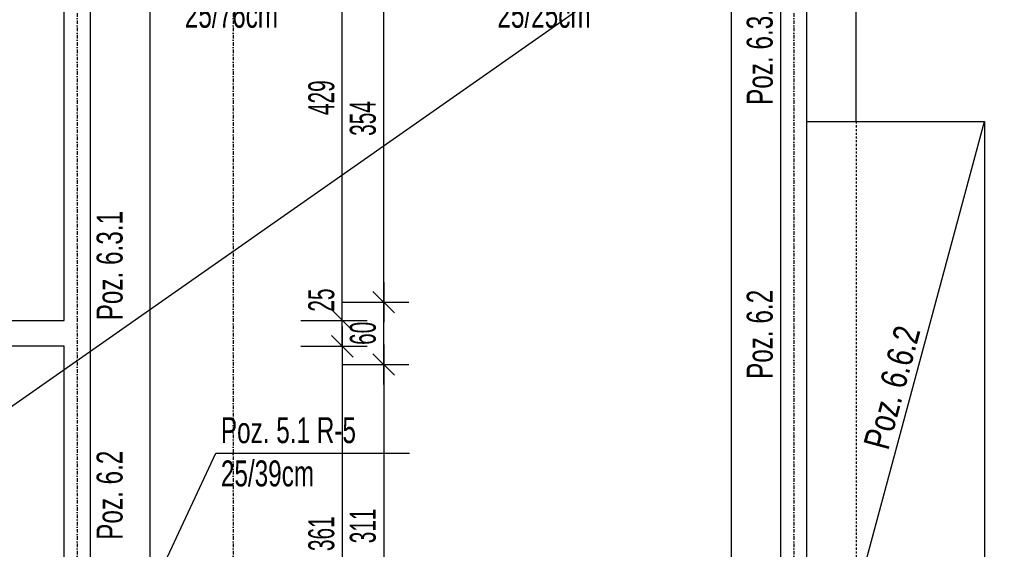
# Model space of a CAD drawing. Header units: millimetres. Extents: x -12386 to -7050, y -1495 to 2173.
# Tile 13 of 25: x -9861 to -8913, y 394 to 904. Entities that reach past the tile are written whole.
import ezdxf

# ---------------------------------------------------------------- set-up
doc = ezdxf.new("R2010")
doc.units = ezdxf.units.MM
doc.header["$LTSCALE"] = 10
doc.linetypes.add('MO', pattern=[0.7, 0.35, -0.17, 0.01, -0.17])
doc.linetypes.add('MP', pattern=[0.36, 0.2, -0.16])
for name, color, linetype in [('BA_txs', 2, 'Continuous'), ('BA_wis', 2, 'Continuous'), ('BA_wym', 1, 'Continuous'), ('BD_lpm', 1, 'MP'), ('BD_osm', 1, 'MO'), ('BD_wic', 1, 'Continuous'), ('BD_wig', 3, 'Continuous'), ('BZ_odn', 1, 'Continuous'), ('BZ_txs', 2, 'Continuous')]:
    doc.layers.add(name, color=color, linetype=linetype)
doc.styles.add('BIKTS', font='bikromsw.shx', dxfattribs={"width": 0.8})
doc.styles.add('BIKWYM', font='bikromsw.shx', dxfattribs={"width": 0.6})
doc.dimstyles.new('BA_KR_100_cm', dxfattribs={"dimtxt": 25, "dimasz": 1.666667, "dimexe": 24, "dimexo": 0, "dimgap": 0, "dimtad": 0, "dimdec": 1, "dimrnd": 0.5, "dimzin": 9, "dimdsep": 46, "dimtxsty": 'BIKWYM', "dimblk": 'WYM-KR', "dimcen": 0, "dimdle": 20, "dimclrd": 256, "dimclre": 256, "dimclrt": 2, "dimadec": 0, "dimazin": 0, "dimtfac": 0.033333, "dimtdec": 1, "dimtmove": 0, "dimatfit": 3, "dimldrblk": 'WYM-KR', "dimfxl": 25, "dimfxlon": 1, "dimtvp": 0.8, "dimtolj": 1, "dimarcsym": 0})
doc.dimstyles.new('BZ_ST_100_cm', dxfattribs={"dimtxt": 25, "dimasz": 1.666667, "dimexe": 24, "dimexo": 0, "dimgap": 0, "dimtad": 0, "dimdec": 1, "dimrnd": 0.5, "dimdsep": 46, "dimtxsty": 'BIKWYM', "dimblk": 'WYM-ST', "dimcen": 0, "dimdle": 20, "dimclrd": 256, "dimclre": 256, "dimclrt": 7, "dimadec": 0, "dimazin": 0, "dimtfac": 0.033333, "dimtdec": 1, "dimtix": 1, "dimtmove": 2, "dimatfit": 3, "dimldrblk": 'WYM-ST', "dimfxl": 25, "dimfxlon": 1, "dimtvp": 0.8, "dimtolj": 1, "dimtzin": 0, "dimarcsym": 0})

# ---------------------------------------------------------------- blocks, each defined once
blk = doc.blocks.new('WYM-ST')
blk.add_hatch(color=256).paths.add_polyline_path([(-13, 2.88), (0, 0), (-13, -2.88)])
blk.add_lwpolyline([(0, 0), (-13, 2.88), (-13, -2.88), (0, 0)])
blk = doc.blocks.new('WYM-KR')
at = {"color": 7, "linetype": 'ByBlock'}
blk.add_line((6.24, 6.24), (-6.24, -6.24), dxfattribs=at)
at = {"linetype": 'ByBlock'}
blk.add_line((11.52, 0), (-11.52, 0), dxfattribs=at)
blk = doc.blocks.new('*D159')
at = {"layer": 'BA_wym', "lineweight": -2}
for p, q in [((-11755.58, 1759.85), (-11755.58, 1823.85)), ((-9055.58, 1759.85), (-9055.58, 1823.85)), ((-11753.91, 1799.85), (-9057.24, 1799.85))]:
    blk.add_line(p, q, dxfattribs=at)
at = {"layer": 'Defpoints', "color": 0}
for p in [(-9055.58, 1799.85), (-9055.58, 1126.35), (-11755.58, 806.35)]:
    blk.add_point(p, dxfattribs=at)
at = {"layer": 'BA_wym', "lineweight": -2, "xscale": 1.666666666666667, "yscale": 1.666666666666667, "zscale": 1.666666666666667, "rotation": 180}
blk.add_blockref('WYM-KR', (-11755.58, 1799.85), dxfattribs=at)
at = {"layer": 'BA_wym', "lineweight": -2, "xscale": 1.666666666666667, "yscale": 1.666666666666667, "zscale": 1.666666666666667}
blk.add_blockref('WYM-KR', (-9055.58, 1799.85), dxfattribs=at)
at = {"layer": 'BA_wym', "color": 2, "insert": (-10405.58, 1819.85), "char_height": 25, "attachment_point": 5, "style": 'BIKWYM'}
blk.add_mtext('\\A1;2700', dxfattribs=at)
blk = doc.blocks.new('*D160')
at = {"layer": 'BA_wym', "lineweight": -2}
for p, q in [((-9055.58, 1759.85), (-9055.58, 1823.85)), ((-8932.08, 1759.85), (-8932.08, 1823.85)), ((-9053.91, 1799.85), (-8933.74, 1799.85))]:
    blk.add_line(p, q, dxfattribs=at)
at = {"layer": 'Defpoints', "color": 0}
for p in [(-8932.08, 1799.85), (-9055.58, 1126.35), (-8932.08, 806.35)]:
    blk.add_point(p, dxfattribs=at)
at = {"layer": 'BA_wym', "lineweight": -2, "xscale": 1.666666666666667, "yscale": 1.666666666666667, "zscale": 1.666666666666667, "rotation": 180}
blk.add_blockref('WYM-KR', (-9055.58, 1799.85), dxfattribs=at)
at = {"layer": 'BA_wym', "lineweight": -2, "xscale": 1.666666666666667, "yscale": 1.666666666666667, "zscale": 1.666666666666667}
blk.add_blockref('WYM-KR', (-8932.08, 1799.85), dxfattribs=at)
at = {"layer": 'BA_wym', "color": 2, "insert": (-8993.83, 1819.85), "char_height": 25, "attachment_point": 5, "style": 'BIKWYM'}
blk.add_mtext('\\A1;123.5', dxfattribs=at)
blk = doc.blocks.new('*D161')
at = {"layer": 'BA_wym', "lineweight": -2}
for p, q in [((-11879.08, 1799.85), (-11879.08, 1863.85)), ((-8932.08, 1799.85), (-8932.08, 1863.85)), ((-11877.41, 1839.85), (-8933.74, 1839.85))]:
    blk.add_line(p, q, dxfattribs=at)
at = {"layer": 'Defpoints', "color": 0}
for p in [(-8932.08, 1839.85), (-11879.08, 806.35), (-8932.08, 806.35)]:
    blk.add_point(p, dxfattribs=at)
at = {"layer": 'BA_wym', "lineweight": -2, "xscale": 1.666666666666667, "yscale": 1.666666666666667, "zscale": 1.666666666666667, "rotation": 180}
blk.add_blockref('WYM-KR', (-11879.08, 1839.85), dxfattribs=at)
at = {"layer": 'BA_wym', "lineweight": -2, "xscale": 1.666666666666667, "yscale": 1.666666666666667, "zscale": 1.666666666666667}
blk.add_blockref('WYM-KR', (-8932.08, 1839.85), dxfattribs=at)
at = {"layer": 'BA_wym', "color": 2, "insert": (-10405.58, 1859.85), "char_height": 25, "attachment_point": 5, "style": 'BIKWYM'}
blk.add_mtext('\\A1;2947', dxfattribs=at)
blk = doc.blocks.new('*D319')
at = {"layer": 'BA_wym', "lineweight": -2}
for p, q in [((-9590.47, 589.85), (-9526.47, 589.85)), ((-9550.47, 588.19), (-9550.47, 230.52)), ((-9590.47, 228.85), (-9526.47, 228.85))]:
    blk.add_line(p, q, dxfattribs=at)
at = {"layer": 'Defpoints', "color": 0}
for p in [(-9590.47, 589.85), (-9590.47, 228.85), (-9550.47, 228.85)]:
    blk.add_point(p, dxfattribs=at)
at = {"layer": 'BA_wym', "lineweight": -2, "xscale": 1.666666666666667, "yscale": 1.666666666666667, "zscale": 1.666666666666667}
for p, rotation in [((-9550.47, 589.85), 90), ((-9550.47, 228.85), 270)]:
    blk.add_blockref('WYM-KR', p, dxfattribs=dict(at, rotation=rotation))
at = {"layer": 'BA_wym', "color": 2, "insert": (-9570.47, 409.35), "char_height": 25, "attachment_point": 5, "rotation": 90, "style": 'BIKWYM'}
blk.add_mtext('\\A1;361', dxfattribs=at)
blk = doc.blocks.new('*D320')
at = {"layer": 'BA_wym', "lineweight": -2}
for p, q in [((-9550.47, 616.52), (-9550.47, 650.57)), ((-9590.47, 614.85), (-9526.47, 614.85)), ((-9550.47, 589.85), (-9550.47, 614.85)), ((-9590.47, 589.85), (-9526.47, 589.85)), ((-9550.47, 588.19), (-9550.47, 586.52))]:
    blk.add_line(p, q, dxfattribs=at)
at = {"layer": 'Defpoints', "color": 0}
for p in [(-9590.47, 614.85), (-9550.47, 614.85), (-9590.47, 589.85)]:
    blk.add_point(p, dxfattribs=at)
at = {"layer": 'BA_wym', "lineweight": -2, "xscale": 1.666666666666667, "yscale": 1.666666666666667, "zscale": 1.666666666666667}
for p, rotation in [((-9550.47, 614.85), 270), ((-9550.47, 589.85), 90)]:
    blk.add_blockref('WYM-KR', p, dxfattribs=dict(at, rotation=rotation))
at = {"layer": 'BA_wym', "color": 2, "insert": (-9570.47, 634.38), "char_height": 25, "attachment_point": 5, "rotation": 90, "style": 'BIKWYM'}
blk.add_mtext('\\A1;25', dxfattribs=at)
blk = doc.blocks.new('*D321')
at = {"layer": 'BA_wym', "lineweight": -2}
for p, q in [((-9590.47, 1043.85), (-9526.47, 1043.85)), ((-9550.47, 616.52), (-9550.47, 1042.19)), ((-9590.47, 614.85), (-9526.47, 614.85))]:
    blk.add_line(p, q, dxfattribs=at)
at = {"layer": 'Defpoints', "color": 0}
for p in [(-9590.47, 1043.85), (-9550.47, 1043.85), (-9590.47, 614.85)]:
    blk.add_point(p, dxfattribs=at)
at = {"layer": 'BA_wym', "lineweight": -2, "xscale": 1.666666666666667, "yscale": 1.666666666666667, "zscale": 1.666666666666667}
for p, rotation in [((-9550.47, 1043.85), 90), ((-9550.47, 614.85), 270)]:
    blk.add_blockref('WYM-KR', p, dxfattribs=dict(at, rotation=rotation))
at = {"layer": 'BA_wym', "color": 2, "insert": (-9570.47, 829.35), "char_height": 25, "attachment_point": 5, "rotation": 90, "style": 'BIKWYM'}
blk.add_mtext('\\A1;429', dxfattribs=at)
blk = doc.blocks.new('*D322')
at = {"layer": 'BA_wym', "lineweight": -2}
for p, q in [((-9550.47, 572.35), (-9486.47, 572.35)), ((-9510.47, 570.69), (-9510.47, 263.02)), ((-9550.47, 261.35), (-9486.47, 261.35))]:
    blk.add_line(p, q, dxfattribs=at)
at = {"layer": 'Defpoints', "color": 0}
for p in [(-9550.47, 572.35), (-9550.47, 261.35), (-9510.47, 261.35)]:
    blk.add_point(p, dxfattribs=at)
at = {"layer": 'BA_wym', "lineweight": -2, "xscale": 1.666666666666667, "yscale": 1.666666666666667, "zscale": 1.666666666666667}
for p, rotation in [((-9510.47, 572.35), 90), ((-9510.47, 261.35), 270)]:
    blk.add_blockref('WYM-KR', p, dxfattribs=dict(at, rotation=rotation))
at = {"layer": 'BA_wym', "color": 2, "insert": (-9530.47, 416.85), "char_height": 25, "attachment_point": 5, "rotation": 90, "style": 'BIKWYM'}
blk.add_mtext('\\A1;311', dxfattribs=at)
blk = doc.blocks.new('*D323')
at = {"layer": 'BA_wym', "lineweight": -2}
for p, q in [((-9550.47, 632.35), (-9486.47, 632.35)), ((-9510.47, 574.02), (-9510.47, 630.69)), ((-9550.47, 572.35), (-9486.47, 572.35))]:
    blk.add_line(p, q, dxfattribs=at)
at = {"layer": 'Defpoints', "color": 0}
for p in [(-9550.47, 632.35), (-9510.47, 632.35), (-9550.47, 572.35)]:
    blk.add_point(p, dxfattribs=at)
at = {"layer": 'BA_wym', "lineweight": -2, "xscale": 1.666666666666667, "yscale": 1.666666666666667, "zscale": 1.666666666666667}
for p, rotation in [((-9510.47, 632.35), 90), ((-9510.47, 572.35), 270)]:
    blk.add_blockref('WYM-KR', p, dxfattribs=dict(at, rotation=rotation))
at = {"layer": 'BA_wym', "color": 2, "insert": (-9530.47, 602.35), "char_height": 25, "attachment_point": 5, "rotation": 90, "style": 'BIKWYM'}
blk.add_mtext('\\A1;60', dxfattribs=at)
blk = doc.blocks.new('*D324')
at = {"layer": 'BA_wym', "lineweight": -2}
for p, q in [((-9550.47, 986.35), (-9486.47, 986.35)), ((-9510.47, 634.02), (-9510.47, 984.69)), ((-9550.47, 632.35), (-9486.47, 632.35))]:
    blk.add_line(p, q, dxfattribs=at)
at = {"layer": 'Defpoints', "color": 0}
for p in [(-9550.47, 986.35), (-9510.47, 986.35), (-9550.47, 632.35)]:
    blk.add_point(p, dxfattribs=at)
at = {"layer": 'BA_wym', "lineweight": -2, "xscale": 1.666666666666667, "yscale": 1.666666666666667, "zscale": 1.666666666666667}
for p, rotation in [((-9510.47, 986.35), 90), ((-9510.47, 632.35), 270)]:
    blk.add_blockref('WYM-KR', p, dxfattribs=dict(at, rotation=rotation))
at = {"layer": 'BA_wym', "color": 2, "insert": (-9530.47, 809.35), "char_height": 25, "attachment_point": 5, "rotation": 90, "style": 'BIKWYM'}
blk.add_mtext('\\A1;354', dxfattribs=at)

msp = doc.modelspace()

# ---------------------------------------------------------------- linework, layer by layer
at = {"layer": 'BA_wis'}
msp.add_lwpolyline([(-9055.58, 806.35), (-9055.58, 1126.35), (-9735.58, 1126.35), (-9735.58, 1172.35), (-9787.07, 1172.35)], dxfattribs=at)
msp.add_lwpolyline([(-9595.58, 171.35), (-9175.58, 171.35), (-9175.58, 986.35), (-9735.58, 986.35), (-9735.58, 261.35), (-9595.58, 261.35)], close=True, dxfattribs=at)
at = {"layer": 'BD_lpm', "color": 2}
msp.add_lwpolyline([(-9055.58, 806.35), (-9055.58, 171.35)], dxfattribs=at)
at = {"layer": 'BD_osm'}
for points in [[(-9805.58, 1939.85), (-9805.58, -1374.65)], [(-9655.58, 1939.85), (-9655.58, -1374.65)], [(-9115.58, 1939.85), (-9115.58, -1374.65)]]:
    msp.add_lwpolyline(points, dxfattribs=at)
at = {"layer": 'BD_wic'}
for points in [[(-11708.08, -756.15), (-9103.08, 1068.85)], [(-9103.08, 806.35), (-8932.08, 806.35), (-8932.08, 171.35), (-9103.08, 171.35)], [(-9103.08, 171.35), (-8932.08, 806.35)]]:
    msp.add_lwpolyline(points, dxfattribs=at)
at = {"layer": 'BD_wig'}
for points in [[(-11683.08, -756.15), (-9128.08, -756.15), (-9128.08, -927.15), (-9103.08, -927.15), (-9103.08, 1068.85), (-9793.08, 1068.85), (-9793.08, 1119.85), (-9818.08, 1119.85), (-9818.08, 1068.85), (-10993.08, 1068.84), (-10993.08, 1119.85), (-11018.08, 1119.85), (-11018.08, 1068.85), (-11708.08, 1068.85), (-11708.08, -927.15), (-11683.08, -927.15), (-11683.08, -756.15)], [(-9643.08, 123.85), (-9128.08, 123.85), (-9128.08, 1043.85), (-9793.08, 1043.85), (-9793.08, 228.85), (-9643.08, 228.85), (-9643.08, 123.85)]]:
    msp.add_lwpolyline(points, dxfattribs=at)
for points in [[(-10157.08, 614.85), (-9818.08, 614.85), (-9818.08, 1043.85), (-10157.08, 1043.85)], [(-10157.08, 228.85), (-9818.08, 228.85), (-9818.08, 589.85), (-10157.08, 589.85)]]:
    msp.add_lwpolyline(points, close=True, dxfattribs=at)

# ---------------------------------------------------------------- texts
at = {"layer": 'BA_txs', "style": 'BIKTS'}
for s, rotation, width, p in [('Poz. 6.3.2', 90, 0.7, (-9135.94, 822.39)), ('Poz. 6.3.1', 90, 0.7, (-9761.99, 614.87)), ('Poz. 6.2', 90, 0.7, (-9135.94, 558.44)), ('Poz. 6.6.2', 74.92827, 0.8, (-9024.74, 488.85)), ('Poz. 6.2', 90, 0.7, (-9761.99, 403.47))]:
    msp.add_text(s, height=25, rotation=rotation, dxfattribs=dict(at, width=width)).set_placement(p)
at = {"layer": 'BZ_txs', "char_height": 25, "width": 452.0462, "attachment_point": 1, "style": 'BIKTS'}
for s, insert in [('{\\W0.7;Poz. 5.1 R-6\\P\\A1;25/76cm}', (-9702.01, 963.36)), ('{\\W0.7;Poz. 5.1 R-3\\P\\A1;25/25cm}', (-9401.02, 963.36)), ('{\\W0.7;Poz. 5.1 R-5\\P\\A1;25/39cm}', (-9667.3, 521.58))]:
    msp.add_mtext(s, dxfattribs=dict(at, insert=insert))

# ---------------------------------------------------------------- dimensions: what is measured, and where the dimension line sits
at = {"layer": 'BA_wym'}
for base, p1, p2, picture, middle in [((-8932.08, 1839.85), (-11879.08, 806.35), (-8932.08, 806.35), '*D161', (-10405.58, 1859.85)), ((-9055.58, 1799.85), (-11755.58, 806.35), (-9055.58, 1126.35), '*D159', (-10405.58, 1819.85)), ((-8932.08, 1799.85), (-9055.58, 1126.35), (-8932.08, 806.35), '*D160', (-8993.83, 1819.85))]:
    dim = msp.add_linear_dim(base=base, p1=p1, p2=p2, dimstyle='BA_KR_100_cm', override={"dimblk": 'WYM-KR', "dimatfit": 1, "dimfxl": 40}, dxfattribs=at)
    dim.commit()
    dim.dimension.update_dxf_attribs({"geometry": picture, "text_midpoint": middle})
for base, p1, p2, picture, middle in [((-9550.47, 1043.85), (-9590.47, 614.85), (-9590.47, 1043.85), '*D321', (-9570.47, 829.35)), ((-9510.47, 986.35), (-9550.47, 632.35), (-9550.47, 986.35), '*D324', (-9530.47, 809.35)), ((-9550.47, 614.85), (-9590.47, 589.85), (-9590.47, 614.85), '*D320', (-9570.47, 634.38)), ((-9510.47, 632.35), (-9550.47, 572.35), (-9550.47, 632.35), '*D323', (-9530.47, 602.35)), ((-9550.47, 228.85), (-9590.47, 589.85), (-9590.47, 228.85), '*D319', (-9570.47, 409.35)), ((-9510.47, 261.35), (-9550.47, 572.35), (-9550.47, 261.35), '*D322', (-9530.47, 416.85))]:
    dim = msp.add_linear_dim(base=base, p1=p1, p2=p2, angle=90, dimstyle='BA_KR_100_cm', override={"dimblk": 'WYM-KR', "dimatfit": 1, "dimfxl": 40}, dxfattribs=at)
    dim.commit()
    dim.dimension.update_dxf_attribs({"geometry": picture, "text_midpoint": middle})

# ---------------------------------------------------------------- leaders
at = {"layer": 'BZ_odn', "has_arrowhead": 0}
msp.add_leader([(-9798.58, 216.35), (-9672.17, 486.78), (-9485.79, 486.78)], dimstyle='BZ_ST_100_cm', dxfattribs=at)

doc.saveas('drawing.dxf')
